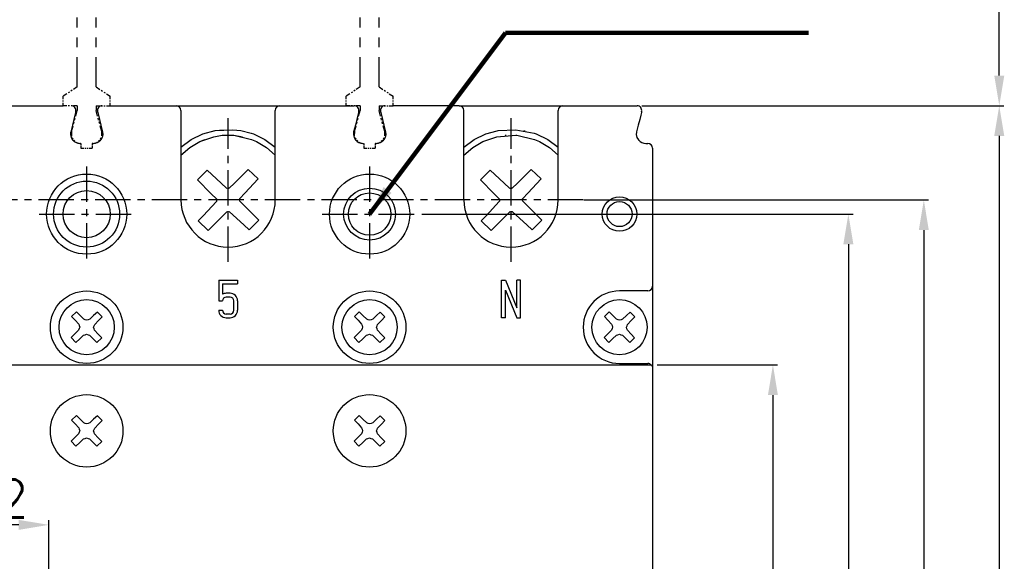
# Model space of a CAD drawing. Extents: x 892 to 2710, y -907 to 1765.
# Tile 13 of 18: x 1685 to 1790, y 1540 to 1597. Entities that reach past the tile are written whole.
import ezdxf

# ---------------------------------------------------------------- set-up
doc = ezdxf.new("R2010")
doc.units = 0
doc.header["$LTSCALE"] = 3
doc.header["$MEASUREMENT"] = 0
doc.linetypes.add('CENTER', pattern=[2, 1.25, -0.25, 0.25, -0.25])
doc.layers.get('0').update_dxf_attribs({"linetype": 'CONTINUOUS'})
doc.layers.get('Defpoints').update_dxf_attribs({"linetype": 'CONTINUOUS'})
for name, color, linetype in [('cen', 1, 'CENTER'), ('di', 3, 'CONTINUOUS'), ('TOP', 7, 'CONTINUOUS')]:
    doc.layers.add(name, color=color, linetype=linetype)
doc.styles.get("Standard").update_dxf_attribs({"font": 'romans.shx', "height": 4, "bigfont": 'ghs.shx'})
doc.dimstyles.get("Standard").update_dxf_attribs({"dimtxt": 0.18, "dimasz": 0.18, "dimexe": 0.18, "dimexo": 0.0625, "dimgap": 0.09, "dimtad": 0, "dimtih": 1, "dimtoh": 1, "dimdec": 4, "dimzin": 0, "dimdsep": 46, "dimtxsty": 'Standard', "dimcen": 0.09, "dimadec": 0, "dimazin": 0, "dimtfac": 1, "dimtdec": 4, "dimtofl": 0, "dimtmove": 0, "dimatfit": 3, "dimfxl": 0, "dimtolj": 1, "dimtzin": 0, "dimarcsym": 0})

# ---------------------------------------------------------------- blocks, each defined once
blk = doc.blocks.new('*D59')
at = {"layer": 'Defpoints', "color": 0, "ltscale": 0.5}
for p in [(1666.4, 1543.52), (1666.4, 1535.36), (1688.4, 1535.49)]:
    blk.add_point(p, dxfattribs=at)
at = {"layer": 'di', "color": 0, "lineweight": -2, "ltscale": 0.5}
for p, q in [((1666.4, 1535.86), (1666.4, 1544.02)), ((1688.4, 1535.99), (1688.4, 1544.02))]:
    blk.add_line(p, q, dxfattribs=at)
at = {"layer": 'di', "lineweight": -2, "ltscale": 0.5}
blk.add_line((1685.2, 1543.52), (1669.6, 1543.52), dxfattribs=at)
at = {"layer": 'di', "ltscale": 0.5}
for points in [[(1669.6, 1544.05), (1669.6, 1542.99), (1666.4, 1543.52)], [(1685.2, 1544.05), (1685.2, 1542.99), (1688.4, 1543.52)]]:
    blk.add_solid(points, dxfattribs=at)
at = {"layer": 'di', "color": 0, "ltscale": 0.5, "insert": (1682.82, 1546.32), "char_height": 4, "attachment_point": 5}
blk.add_mtext('\\A1;22', dxfattribs=at)
blk = doc.blocks.new('*D72')
at = {"layer": 'Defpoints', "color": 0, "ltscale": 0.5}
for p in [(1752.4, 1560.49), (1752.4, 1460.49), (1765.17, 1460.49)]:
    blk.add_point(p, dxfattribs=at)
at = {"layer": 'di', "color": 0, "lineweight": -2, "ltscale": 0.5}
for p, q in [((1752.9, 1560.49), (1765.67, 1560.49)), ((1752.9, 1460.49), (1765.67, 1460.49))]:
    blk.add_line(p, q, dxfattribs=at)
at = {"layer": 'di', "lineweight": -2, "ltscale": 0.5}
blk.add_line((1765.17, 1557.29), (1765.17, 1463.69), dxfattribs=at)
at = {"layer": 'di', "ltscale": 0.5}
for points in [[(1764.64, 1557.29), (1765.7, 1557.29), (1765.17, 1560.49)], [(1764.64, 1463.69), (1765.7, 1463.69), (1765.17, 1460.49)]]:
    blk.add_solid(points, dxfattribs=at)
at = {"layer": 'di', "color": 0, "ltscale": 0.5, "insert": (1762.37, 1510.49), "char_height": 4, "attachment_point": 5, "rotation": 90}
blk.add_mtext('\\A1;100', dxfattribs=at)
blk = doc.blocks.new('*D73')
at = {"layer": 'Defpoints', "color": 0, "ltscale": 0.5}
for p in [(1744.63, 1577.99), (1744.21, 1442.99), (1781.17, 1442.99)]:
    blk.add_point(p, dxfattribs=at)
at = {"layer": 'di', "color": 0, "lineweight": -2, "ltscale": 0.5}
for p, q in [((1745.13, 1577.99), (1781.67, 1577.99)), ((1744.71, 1442.99), (1781.67, 1442.99))]:
    blk.add_line(p, q, dxfattribs=at)
at = {"layer": 'di', "lineweight": -2, "ltscale": 0.5}
blk.add_line((1781.17, 1574.79), (1781.17, 1446.19), dxfattribs=at)
at = {"layer": 'di', "ltscale": 0.5}
for points in [[(1780.64, 1574.79), (1781.7, 1574.79), (1781.17, 1577.99)], [(1780.64, 1446.19), (1781.7, 1446.19), (1781.17, 1442.99)]]:
    blk.add_solid(points, dxfattribs=at)
at = {"layer": 'di', "color": 0, "ltscale": 0.5, "insert": (1778.37, 1510.49), "char_height": 4, "attachment_point": 5, "rotation": 90}
blk.add_mtext('\\A1;135', dxfattribs=at)
blk = doc.blocks.new('*D74')
at = {"layer": 'Defpoints', "color": 0, "ltscale": 0.5}
for p in [(1750.76, 1587.99), (1750.76, 1432.99), (1789.17, 1432.99)]:
    blk.add_point(p, dxfattribs=at)
at = {"layer": 'di', "color": 0, "lineweight": -2, "ltscale": 0.5}
for p, q in [((1751.26, 1587.99), (1789.67, 1587.99)), ((1751.26, 1432.99), (1789.67, 1432.99))]:
    blk.add_line(p, q, dxfattribs=at)
at = {"layer": 'di', "lineweight": -2, "ltscale": 0.5}
blk.add_line((1789.17, 1584.79), (1789.17, 1436.19), dxfattribs=at)
at = {"layer": 'di', "ltscale": 0.5}
for points in [[(1788.64, 1584.79), (1789.7, 1584.79), (1789.17, 1587.99)], [(1788.64, 1436.19), (1789.7, 1436.19), (1789.17, 1432.99)]]:
    blk.add_solid(points, dxfattribs=at)
at = {"layer": 'di', "color": 0, "ltscale": 0.5, "insert": (1786.37, 1510.49), "char_height": 4, "attachment_point": 5, "rotation": 90}
blk.add_mtext('\\A1;155', dxfattribs=at)
blk = doc.blocks.new('*D75')
at = {"layer": 'Defpoints', "color": 0, "ltscale": 0.5}
for p in [(1727.45, 1576.49), (1727.45, 1444.49), (1773.17, 1444.49)]:
    blk.add_point(p, dxfattribs=at)
at = {"layer": 'di', "color": 0, "lineweight": -2, "ltscale": 0.5}
for p, q in [((1727.95, 1576.49), (1773.67, 1576.49)), ((1727.95, 1444.49), (1773.67, 1444.49))]:
    blk.add_line(p, q, dxfattribs=at)
at = {"layer": 'di', "lineweight": -2, "ltscale": 0.5}
blk.add_line((1773.17, 1573.29), (1773.17, 1447.69), dxfattribs=at)
at = {"layer": 'di', "ltscale": 0.5}
for points in [[(1772.64, 1573.29), (1773.7, 1573.29), (1773.17, 1576.49)], [(1772.64, 1447.69), (1773.7, 1447.69), (1773.17, 1444.49)]]:
    blk.add_solid(points, dxfattribs=at)
at = {"layer": 'di', "color": 0, "ltscale": 0.5, "insert": (1770.37, 1510.49), "char_height": 4, "attachment_point": 5, "rotation": 90}
blk.add_mtext('\\A1;132', dxfattribs=at)
blk = doc.blocks.new('182931')
at = {"layer": 'TOP', "color": 4, "linetype": 'Continuous'}
for p, q in [((1478.66, 252.238), (1478.66, 253.815)), ((1478.933, 253.815), (1478.66, 253.815)), ((1479.115, 253.815), (1479.024, 253.815)), ((1479.296, 253.815), (1479.206, 253.815)), ((1479.66, 253.815), (1479.387, 253.815)), ((1479.66, 252.238), (1479.66, 253.815)), ((1478.66, 251.188), (1478.66, 251.713)), ((1479.66, 251.188), (1479.66, 251.713)), ((1478.66, 250.137), (1478.66, 250.662)), ((1479.66, 250.137), (1479.66, 250.662)), ((1478.66, 246.458), (1478.66, 249.611)), ((1479.66, 246.458), (1479.66, 249.611)), ((1478.66, 245.408), (1478.66, 245.933)), ((1479.66, 245.408), (1479.66, 245.933)), ((1478.66, 244.357), (1478.66, 244.882)), ((1479.66, 244.357), (1479.66, 244.882)), ((1478.66, 240.678), (1478.66, 243.831)), ((1479.66, 240.678), (1479.66, 243.831)), ((1478.41, 241.065), (1478.478, 241.065)), ((1478.41, 241.065), (1478.41, 240.724)), ((1478.501, 241.065), (1478.524, 241.065)), ((1478.546, 241.065), (1478.569, 241.065)), ((1478.592, 241.065), (1478.66, 241.065)), ((1479.728, 241.065), (1479.66, 241.065)), ((1479.774, 241.065), (1479.751, 241.065)), ((1479.819, 241.065), (1479.796, 241.065)), ((1479.91, 241.065), (1479.842, 241.065)), ((1479.91, 241.065), (1479.91, 240.724)), ((1478.41, 240.61), (1478.41, 240.497)), ((1478.41, 240.383), (1478.41, 240.269)), ((1478.41, 240.156), (1478.41, 239.815)), ((1478.66, 239.628), (1478.66, 240.153)), ((1479.66, 239.628), (1479.66, 240.153)), ((1479.91, 240.61), (1479.91, 240.497)), ((1479.91, 240.383), (1479.91, 240.269)), ((1479.91, 240.156), (1479.91, 239.815)), ((1478.41, 239.815), (1478.478, 239.815)), ((1478.41, 239.815), (1478.41, 239.406)), ((1478.501, 239.815), (1478.524, 239.815)), ((1478.546, 239.815), (1478.569, 239.815)), ((1478.592, 239.815), (1478.66, 239.815)), ((1479.728, 239.815), (1479.66, 239.815)), ((1479.774, 239.815), (1479.751, 239.815)), ((1479.819, 239.815), (1479.796, 239.815)), ((1479.91, 239.815), (1479.842, 239.815)), ((1479.91, 239.815), (1479.91, 239.406)), ((1478.41, 239.269), (1478.41, 239.133)), ((1478.66, 238.577), (1478.66, 239.102)), ((1479.66, 238.577), (1479.66, 239.102)), ((1479.91, 239.269), (1479.91, 239.133)), ((1478.41, 238.997), (1478.41, 238.86)), ((1478.41, 238.724), (1478.41, 238.315)), ((1479.91, 238.997), (1479.91, 238.86)), ((1479.91, 238.724), (1479.91, 238.315)), ((1478.41, 238.315), (1478.478, 238.315)), ((1478.41, 238.315), (1478.41, 237.974)), ((1478.501, 238.315), (1478.524, 238.315)), ((1478.546, 238.315), (1478.569, 238.315)), ((1478.592, 238.315), (1478.66, 238.315)), ((1478.66, 234.898), (1478.66, 238.051)), ((1479.728, 238.315), (1479.66, 238.315)), ((1479.66, 234.898), (1479.66, 238.051)), ((1479.774, 238.315), (1479.751, 238.315)), ((1479.819, 238.315), (1479.796, 238.315)), ((1479.91, 238.315), (1479.842, 238.315)), ((1479.91, 238.315), (1479.91, 237.974)), ((1478.41, 237.86), (1478.41, 237.747)), ((1478.41, 237.633), (1478.41, 237.519)), ((1479.91, 237.86), (1479.91, 237.747)), ((1479.91, 237.633), (1479.91, 237.519)), ((1478.41, 237.406), (1478.41, 237.065)), ((1478.41, 237.065), (1478.478, 237.065)), ((1478.501, 237.065), (1478.524, 237.065)), ((1478.546, 237.065), (1478.569, 237.065)), ((1478.592, 237.065), (1478.66, 237.065)), ((1479.728, 237.065), (1479.66, 237.065)), ((1479.774, 237.065), (1479.751, 237.065)), ((1479.819, 237.065), (1479.796, 237.065)), ((1479.91, 237.065), (1479.842, 237.065)), ((1479.91, 237.406), (1479.91, 237.065)), ((1478.66, 233.848), (1478.66, 234.373)), ((1479.66, 233.848), (1479.66, 234.373)), ((1478.66, 232.797), (1478.66, 233.322)), ((1479.66, 232.797), (1479.66, 233.322)), ((1478.66, 229.118), (1478.66, 232.271)), ((1479.66, 229.118), (1479.66, 232.271)), ((1478.66, 228.068), (1478.66, 228.593)), ((1479.66, 228.068), (1479.66, 228.593)), ((1478.66, 227.017), (1478.66, 227.542)), ((1479.66, 227.017), (1479.66, 227.542)), ((1478.66, 224.915), (1478.66, 226.491)), ((1479.66, 224.915), (1479.66, 226.491)), ((1478.115, 224.551), (1477.91, 224.415)), ((1478.251, 224.642), (1478.183, 224.597)), ((1478.387, 224.733), (1478.319, 224.688)), ((1478.66, 224.915), (1478.455, 224.778)), ((1479.66, 224.915), (1479.865, 224.778)), ((1479.933, 224.733), (1480.001, 224.688)), ((1480.069, 224.642), (1480.137, 224.597)), ((1480.206, 224.551), (1480.41, 224.415)), ((1477.91, 224.278), (1477.91, 224.415)), ((1477.91, 224.188), (1477.91, 224.233)), ((1477.91, 224.097), (1477.91, 224.142)), ((1477.91, 223.915), (1477.91, 224.051)), ((1480.41, 224.278), (1480.41, 224.415)), ((1480.41, 224.188), (1480.41, 224.233)), ((1480.41, 224.097), (1480.41, 224.142)), ((1480.41, 223.915), (1480.41, 224.051)), ((1478.66, 223.915), (1478.455, 223.915)), ((1478.578, 223.359), (1478.66, 223.665)), ((1478.66, 223.915), (1478.66, 223.847)), ((1478.66, 223.824), (1478.66, 223.801)), ((1478.66, 223.778), (1478.66, 223.756)), ((1478.66, 223.733), (1478.66, 223.665)), ((1479.66, 223.915), (1479.66, 223.847)), ((1479.66, 223.915), (1479.865, 223.915)), ((1479.66, 223.824), (1479.66, 223.801)), ((1479.66, 223.778), (1479.66, 223.756)), ((1479.66, 223.733), (1479.66, 223.665)), ((1479.742, 223.359), (1479.66, 223.665)), ((1479.933, 223.915), (1480.001, 223.915)), ((1478.468, 222.952), (1478.495, 223.054)), ((1478.523, 223.156), (1478.55, 223.258)), ((1479.797, 223.156), (1479.77, 223.258)), ((1479.852, 222.952), (1479.825, 223.054)), ((1478.358, 222.545), (1478.35, 222.318)), ((1478.358, 222.545), (1478.44, 222.85)), ((1479.962, 222.545), (1479.88, 222.85)), ((1479.97, 222.318), (1479.962, 222.545)), ((1478.35, 222.318), (1478.359, 222.299)), ((1478.393, 222.224), (1478.427, 222.148)), ((1478.476, 222.085), (1478.54, 222.032)), ((1478.603, 221.98), (1478.619, 221.967)), ((1478.619, 221.967), (1478.841, 221.915)), ((1479.479, 221.915), (1479.701, 221.967)), ((1479.701, 221.967), (1479.717, 221.98)), ((1479.781, 222.032), (1479.844, 222.085)), ((1479.893, 222.148), (1479.927, 222.224))]:
    blk.add_line(p, q, dxfattribs=at)
blk = doc.blocks.new('*D81')
at = {"layer": 'Defpoints', "color": 0, "ltscale": 0.5}
for p in [(1723.4, 1647.79), (1789.17, 1647.79), (1750.76, 1587.99)]:
    blk.add_point(p, dxfattribs=at)
at = {"layer": 'di', "color": 0, "lineweight": -2, "ltscale": 0.5}
for p, q in [((1723.9, 1647.79), (1789.67, 1647.79)), ((1751.26, 1587.99), (1789.67, 1587.99))]:
    blk.add_line(p, q, dxfattribs=at)
at = {"layer": 'di', "lineweight": -2, "ltscale": 0.5}
blk.add_line((1789.17, 1591.19), (1789.17, 1644.59), dxfattribs=at)
at = {"layer": 'di', "ltscale": 0.5}
for points in [[(1788.64, 1644.59), (1789.7, 1644.59), (1789.17, 1647.79)], [(1788.64, 1591.19), (1789.7, 1591.19), (1789.17, 1587.99)]]:
    blk.add_solid(points, dxfattribs=at)
at = {"layer": 'di', "color": 0, "ltscale": 0.5, "insert": (1786.37, 1617.89), "char_height": 4, "attachment_point": 5, "rotation": 90}
blk.add_mtext('\\A1;60', dxfattribs=at)

msp = doc.modelspace()

# ---------------------------------------------------------------- linework, layer by layer
at = {"layer": 'cen'}
for p, q in [((1707.404, 1571.413), (1707.404, 1586.676)), ((1737.404, 1571.413), (1737.404, 1586.676)), ((1692.404, 1581.532), (1692.404, 1571.451)), ((1722.404, 1581.532), (1722.404, 1571.451)), ((1745.059, 1577.991), (1640.181, 1577.991)), ((1687.364, 1576.491), (1697.445, 1576.491)), ((1717.364, 1576.491), (1727.445, 1576.491))]:
    msp.add_line(p, q, dxfattribs=at)
at = {"layer": 'TOP', "color": 7, "linetype": 'Continuous'}
for p, q in [((1682.904, 1587.991), (1689.904, 1587.991)), ((1690.314, 1587.991), (1689.904, 1587.991)), ((1690.586, 1587.991), (1690.45, 1587.991)), ((1694.223, 1587.991), (1694.359, 1587.991)), ((1694.495, 1587.991), (1694.904, 1587.991)), ((1694.904, 1587.991), (1701.904, 1587.991)), ((1701.904, 1587.991), (1712.904, 1587.991)), ((1712.904, 1587.991), (1720.764, 1587.991)), ((1712.904, 1587.991), (1719.904, 1587.991)), ((1712.904, 1587.991), (1719.904, 1587.991)), ((1712.904, 1587.991), (1720.764, 1587.991)), ((1720.314, 1587.991), (1719.904, 1587.991)), ((1720.586, 1587.991), (1720.45, 1587.991)), ((1724.223, 1587.991), (1724.359, 1587.991)), ((1724.495, 1587.991), (1724.904, 1587.991)), ((1731.904, 1587.991), (1724.904, 1587.991)), ((1731.904, 1587.991), (1742.904, 1587.991)), ((1742.904, 1587.991), (1750.764, 1587.991)), ((1691.155, 1586.993), (1691.042, 1586.542)), ((1691.155, 1586.993), (1691.042, 1586.542)), ((1691.155, 1586.993), (1691.042, 1586.542)), ((1691.155, 1586.993), (1691.042, 1586.542)), ((1691.225, 1587.274), (1691.155, 1586.993)), ((1691.225, 1587.274), (1691.155, 1586.993)), ((1691.225, 1587.274), (1691.155, 1586.993)), ((1691.225, 1587.274), (1691.155, 1586.993)), ((1691.249, 1587.37), (1691.225, 1587.274)), ((1691.249, 1587.37), (1691.225, 1587.274)), ((1691.249, 1587.37), (1691.225, 1587.274)), ((1691.249, 1587.37), (1691.225, 1587.274)), ((1693.56, 1587.37), (1693.584, 1587.274)), ((1693.584, 1587.274), (1693.654, 1586.993)), ((1693.654, 1586.993), (1693.767, 1586.542)), ((1702.404, 1587.491), (1702.404, 1587.372)), ((1702.404, 1587.372), (1702.404, 1587.022)), ((1702.404, 1587.022), (1702.404, 1586.466)), ((1712.404, 1587.372), (1712.404, 1587.491)), ((1712.404, 1587.022), (1712.404, 1587.372)), ((1712.404, 1586.466), (1712.404, 1587.022)), ((1721.155, 1586.993), (1721.042, 1586.542)), ((1721.155, 1586.993), (1721.042, 1586.542)), ((1721.155, 1586.993), (1721.042, 1586.542)), ((1721.155, 1586.993), (1721.042, 1586.542)), ((1721.225, 1587.274), (1721.155, 1586.993)), ((1721.225, 1587.274), (1721.155, 1586.993)), ((1721.225, 1587.274), (1721.155, 1586.993)), ((1721.225, 1587.274), (1721.155, 1586.993)), ((1721.249, 1587.37), (1721.225, 1587.274)), ((1721.249, 1587.37), (1721.225, 1587.274)), ((1721.249, 1587.37), (1721.225, 1587.274)), ((1721.249, 1587.37), (1721.225, 1587.274)), ((1723.56, 1587.37), (1723.584, 1587.274)), ((1723.584, 1587.274), (1723.654, 1586.993)), ((1723.654, 1586.993), (1723.767, 1586.542)), ((1732.404, 1587.372), (1732.404, 1587.491)), ((1732.404, 1587.022), (1732.404, 1587.372)), ((1732.404, 1586.466), (1732.404, 1587.022)), ((1742.404, 1587.372), (1742.404, 1587.491)), ((1742.404, 1587.022), (1742.404, 1587.372)), ((1742.404, 1586.466), (1742.404, 1587.022)), ((1751.155, 1586.993), (1751.042, 1586.542)), ((1751.225, 1587.274), (1751.155, 1586.993)), ((1751.249, 1587.37), (1751.225, 1587.274)), ((1690.893, 1585.944), (1690.715, 1585.234)), ((1690.893, 1585.944), (1690.715, 1585.234)), ((1690.893, 1585.944), (1690.715, 1585.234)), ((1690.893, 1585.944), (1690.715, 1585.234)), ((1691.042, 1586.542), (1690.893, 1585.944)), ((1691.042, 1586.542), (1690.893, 1585.944)), ((1691.042, 1586.542), (1690.893, 1585.944)), ((1691.042, 1586.542), (1690.893, 1585.944)), ((1693.767, 1586.542), (1693.916, 1585.944)), ((1693.916, 1585.944), (1694.094, 1585.234)), ((1702.404, 1586.466), (1702.404, 1585.741)), ((1712.404, 1585.741), (1712.404, 1586.466)), ((1720.893, 1585.944), (1720.715, 1585.234)), ((1720.893, 1585.944), (1720.715, 1585.234)), ((1720.893, 1585.944), (1720.715, 1585.234)), ((1720.893, 1585.944), (1720.715, 1585.234)), ((1721.042, 1586.542), (1720.893, 1585.944)), ((1721.042, 1586.542), (1720.893, 1585.944)), ((1721.042, 1586.542), (1720.893, 1585.944)), ((1721.042, 1586.542), (1720.893, 1585.944)), ((1723.767, 1586.542), (1723.916, 1585.944)), ((1723.916, 1585.944), (1724.094, 1585.234)), ((1732.404, 1585.741), (1732.404, 1586.466)), ((1742.404, 1585.741), (1742.404, 1586.466)), ((1750.893, 1585.944), (1750.715, 1585.234)), ((1751.042, 1586.542), (1750.893, 1585.944)), ((1690.715, 1585.234), (1690.687, 1584.937)), ((1690.715, 1585.234), (1690.687, 1584.937)), ((1690.715, 1585.234), (1690.687, 1584.937)), ((1690.715, 1585.234), (1690.687, 1584.937)), ((1690.687, 1584.937), (1690.752, 1584.632)), ((1690.687, 1584.937), (1690.752, 1584.632)), ((1690.687, 1584.937), (1690.752, 1584.632)), ((1690.687, 1584.937), (1690.752, 1584.632)), ((1694.122, 1584.937), (1694.057, 1584.632)), ((1694.094, 1585.234), (1694.122, 1584.937)), ((1702.404, 1585.741), (1702.404, 1584.897)), ((1702.404, 1584.897), (1702.404, 1583.991)), ((1703.501, 1584.396), (1704.728, 1584.997)), ((1703.501, 1584.396), (1704.728, 1584.997)), ((1703.502, 1584.396), (1704.728, 1584.997)), ((1704.728, 1584.997), (1706.043, 1585.367)), ((1704.728, 1584.997), (1704.967, 1585.065)), ((1704.728, 1584.997), (1704.967, 1585.065)), ((1704.728, 1584.997), (1704.967, 1585.065)), ((1705.895, 1584.694), (1706.783, 1584.856)), ((1705.895, 1584.694), (1706.783, 1584.856)), ((1705.895, 1584.694), (1706.783, 1584.856)), ((1705.924, 1585.333), (1706.044, 1585.367)), ((1705.924, 1585.333), (1706.044, 1585.367)), ((1706.043, 1585.367), (1707.899, 1585.446)), ((1706.044, 1585.367), (1706.909, 1585.446)), ((1706.044, 1585.367), (1706.909, 1585.446)), ((1706.783, 1584.856), (1706.896, 1584.856)), ((1706.783, 1584.856), (1707.912, 1584.856)), ((1706.783, 1584.856), (1706.896, 1584.856)), ((1707.899, 1585.446), (1708.765, 1585.367)), ((1707.899, 1585.446), (1708.765, 1585.367)), ((1707.899, 1585.446), (1708.765, 1585.367)), ((1707.912, 1584.856), (1708.025, 1584.856)), ((1707.912, 1584.856), (1708.025, 1584.856)), ((1707.912, 1584.856), (1708.025, 1584.856)), ((1708.025, 1584.856), (1708.913, 1584.694)), ((1708.025, 1584.856), (1709.88, 1584.394)), ((1708.025, 1584.856), (1708.913, 1584.694)), ((1708.765, 1585.367), (1708.884, 1585.333)), ((1708.765, 1585.367), (1709.841, 1585.065)), ((1708.765, 1585.367), (1708.884, 1585.333)), ((1709.841, 1585.065), (1710.08, 1584.998)), ((1709.841, 1585.065), (1710.08, 1584.998)), ((1709.841, 1585.065), (1710.08, 1584.998)), ((1710.08, 1584.998), (1711.307, 1584.396)), ((1710.08, 1584.998), (1711.307, 1584.396)), ((1710.08, 1584.998), (1711.307, 1584.396)), ((1712.404, 1584.897), (1712.404, 1585.741)), ((1712.404, 1583.991), (1712.404, 1584.897)), ((1720.715, 1585.234), (1720.687, 1584.937)), ((1720.715, 1585.234), (1720.687, 1584.937)), ((1720.715, 1585.234), (1720.687, 1584.937)), ((1720.715, 1585.234), (1720.687, 1584.937)), ((1720.687, 1584.937), (1720.752, 1584.632)), ((1720.687, 1584.937), (1720.752, 1584.632)), ((1720.687, 1584.937), (1720.752, 1584.632)), ((1720.687, 1584.937), (1720.752, 1584.632)), ((1724.122, 1584.937), (1724.057, 1584.632)), ((1724.094, 1585.234), (1724.122, 1584.937)), ((1732.404, 1584.897), (1732.404, 1585.741)), ((1732.404, 1583.991), (1732.404, 1584.897)), ((1733.502, 1584.396), (1734.728, 1584.997)), ((1734.728, 1584.997), (1735.924, 1585.333)), ((1735.895, 1584.694), (1737.912, 1584.856)), ((1735.924, 1585.333), (1736.044, 1585.367)), ((1736.044, 1585.367), (1737.899, 1585.446)), ((1736.783, 1584.856), (1736.896, 1584.856)), ((1737.899, 1585.446), (1739.841, 1585.065)), ((1737.912, 1584.856), (1738.025, 1584.856)), ((1738.025, 1584.856), (1739.88, 1584.394)), ((1738.765, 1585.367), (1738.884, 1585.333)), ((1739.841, 1585.065), (1740.08, 1584.998)), ((1740.08, 1584.998), (1741.307, 1584.396)), ((1742.404, 1584.897), (1742.404, 1585.741)), ((1742.404, 1583.991), (1742.404, 1584.897)), ((1750.715, 1585.234), (1750.687, 1584.937)), ((1750.687, 1584.937), (1750.752, 1584.632)), ((1690.752, 1584.632), (1690.901, 1584.371)), ((1690.752, 1584.632), (1690.901, 1584.371)), ((1690.752, 1584.632), (1690.901, 1584.371)), ((1690.752, 1584.632), (1690.901, 1584.371)), ((1690.901, 1584.371), (1690.921, 1584.346)), ((1690.901, 1584.371), (1690.921, 1584.346)), ((1690.901, 1584.371), (1690.921, 1584.346)), ((1690.901, 1584.371), (1690.921, 1584.346)), ((1690.921, 1584.346), (1690.94, 1584.325)), ((1690.921, 1584.346), (1690.94, 1584.325)), ((1690.921, 1584.346), (1690.94, 1584.325)), ((1690.921, 1584.346), (1690.94, 1584.325)), ((1691.685, 1583.991), (1691.766, 1583.991)), ((1691.685, 1583.991), (1691.766, 1583.991)), ((1691.776, 1583.991), (1691.766, 1583.991)), ((1691.776, 1583.991), (1691.766, 1583.991)), ((1691.783, 1583.991), (1691.78, 1583.991)), ((1691.783, 1583.991), (1691.78, 1583.991)), ((1691.79, 1583.991), (1691.787, 1583.991)), ((1691.79, 1583.991), (1691.787, 1583.991)), ((1691.804, 1583.991), (1691.794, 1583.991)), ((1691.804, 1583.991), (1691.794, 1583.991)), ((1691.804, 1583.991), (1691.804, 1583.855)), ((1691.804, 1583.809), (1691.804, 1583.764)), ((1693.015, 1583.991), (1693.004, 1583.991)), ((1693.004, 1583.991), (1693.004, 1583.855)), ((1693.004, 1583.809), (1693.004, 1583.764)), ((1693.022, 1583.991), (1693.018, 1583.991)), ((1693.029, 1583.991), (1693.026, 1583.991)), ((1693.043, 1583.991), (1693.124, 1583.991)), ((1693.908, 1584.371), (1693.888, 1584.346)), ((1694.057, 1584.632), (1693.908, 1584.371)), ((1702.404, 1583.581), (1703.501, 1584.396)), ((1702.404, 1583.991), (1702.404, 1577.991)), ((1703.336, 1583.555), (1704.4, 1584.195)), ((1703.336, 1583.555), (1704.4, 1584.195)), ((1703.336, 1583.555), (1704.4, 1584.195)), ((1704.4, 1584.195), (1705.895, 1584.694)), ((1704.4, 1584.195), (1704.928, 1584.394)), ((1704.4, 1584.195), (1704.928, 1584.394)), ((1709.88, 1584.394), (1710.408, 1584.195)), ((1709.88, 1584.394), (1710.408, 1584.195)), ((1709.88, 1584.394), (1710.408, 1584.195)), ((1710.408, 1584.195), (1711.472, 1583.556)), ((1710.408, 1584.195), (1711.472, 1583.556)), ((1710.408, 1584.195), (1711.472, 1583.556)), ((1711.307, 1584.396), (1712.404, 1583.582)), ((1712.404, 1577.991), (1712.404, 1583.991)), ((1720.752, 1584.632), (1720.901, 1584.371)), ((1720.752, 1584.632), (1720.901, 1584.371)), ((1720.752, 1584.632), (1720.901, 1584.371)), ((1720.752, 1584.632), (1720.901, 1584.371)), ((1720.901, 1584.371), (1720.921, 1584.346)), ((1720.901, 1584.371), (1720.921, 1584.346)), ((1720.901, 1584.371), (1720.921, 1584.346)), ((1720.901, 1584.371), (1720.921, 1584.346)), ((1720.921, 1584.346), (1720.94, 1584.325)), ((1720.921, 1584.346), (1720.94, 1584.325)), ((1720.921, 1584.346), (1720.94, 1584.325)), ((1720.921, 1584.346), (1720.94, 1584.325)), ((1721.685, 1583.991), (1721.766, 1583.991)), ((1721.685, 1583.991), (1721.766, 1583.991)), ((1721.776, 1583.991), (1721.766, 1583.991)), ((1721.776, 1583.991), (1721.766, 1583.991)), ((1721.783, 1583.991), (1721.78, 1583.991)), ((1721.783, 1583.991), (1721.78, 1583.991)), ((1721.79, 1583.991), (1721.787, 1583.991)), ((1721.79, 1583.991), (1721.787, 1583.991)), ((1721.804, 1583.991), (1721.794, 1583.991)), ((1721.804, 1583.991), (1721.794, 1583.991)), ((1721.804, 1583.991), (1721.804, 1583.855)), ((1721.804, 1583.809), (1721.804, 1583.764)), ((1723.015, 1583.991), (1723.004, 1583.991)), ((1723.004, 1583.991), (1723.004, 1583.855)), ((1723.004, 1583.809), (1723.004, 1583.764)), ((1723.022, 1583.991), (1723.018, 1583.991)), ((1723.029, 1583.991), (1723.026, 1583.991)), ((1723.043, 1583.991), (1723.124, 1583.991)), ((1723.908, 1584.371), (1723.888, 1584.346)), ((1724.057, 1584.632), (1723.908, 1584.371)), ((1732.404, 1583.581), (1733.502, 1584.396)), ((1732.404, 1577.991), (1732.404, 1583.991)), ((1733.336, 1583.555), (1734.4, 1584.195)), ((1734.4, 1584.195), (1735.895, 1584.694)), ((1739.88, 1584.394), (1740.408, 1584.195)), ((1740.408, 1584.195), (1741.472, 1583.556)), ((1741.307, 1584.396), (1742.404, 1583.582)), ((1742.404, 1577.991), (1742.404, 1583.991)), ((1750.752, 1584.632), (1750.901, 1584.371)), ((1750.901, 1584.371), (1750.921, 1584.346)), ((1750.921, 1584.346), (1750.94, 1584.325)), ((1751.685, 1583.991), (1751.904, 1583.991)), ((1691.804, 1583.718), (1691.804, 1583.673)), ((1691.804, 1583.628), (1691.804, 1583.491)), ((1691.804, 1583.491), (1692.132, 1583.491)), ((1692.241, 1583.491), (1692.35, 1583.491)), ((1692.459, 1583.491), (1692.568, 1583.491)), ((1692.677, 1583.491), (1693.004, 1583.491)), ((1693.004, 1583.718), (1693.004, 1583.673)), ((1693.004, 1583.628), (1693.004, 1583.491)), ((1702.404, 1582.735), (1703.336, 1583.555)), ((1711.472, 1583.556), (1712.404, 1582.736)), ((1721.804, 1583.718), (1721.804, 1583.673)), ((1721.804, 1583.628), (1721.804, 1583.491)), ((1721.804, 1583.491), (1722.132, 1583.491)), ((1722.241, 1583.491), (1722.35, 1583.491)), ((1722.459, 1583.491), (1722.568, 1583.491)), ((1722.677, 1583.491), (1723.004, 1583.491)), ((1723.004, 1583.718), (1723.004, 1583.673)), ((1723.004, 1583.628), (1723.004, 1583.491)), ((1732.404, 1582.735), (1733.336, 1583.555)), ((1741.472, 1583.556), (1742.404, 1582.736)), ((1752.404, 1583.491), (1752.404, 1568.841)), ((1705.175, 1581.172), (1704.154, 1580.117)), ((1706.681, 1579.764), (1705.175, 1581.172)), ((1709.53, 1581.242), (1708.071, 1579.787)), ((1709.53, 1581.242), (1710.585, 1580.22)), ((1735.175, 1581.172), (1734.154, 1580.117)), ((1736.681, 1579.764), (1735.175, 1581.172)), ((1739.53, 1581.242), (1738.071, 1579.787)), ((1739.53, 1581.242), (1740.585, 1580.22)), ((1704.154, 1580.117), (1705.609, 1578.658)), ((1707.245, 1579.236), (1706.681, 1579.764)), ((1708.071, 1579.787), (1707.523, 1579.241)), ((1709.177, 1578.715), (1710.585, 1580.22)), ((1734.154, 1580.117), (1735.609, 1578.658)), ((1737.245, 1579.236), (1736.681, 1579.764)), ((1738.071, 1579.787), (1737.523, 1579.241)), ((1739.177, 1578.715), (1740.585, 1580.22)), ((1705.609, 1578.658), (1706.155, 1578.11)), ((1707.283, 1579.225), (1707.245, 1579.236)), ((1707.309, 1579.218), (1707.296, 1579.222)), ((1707.334, 1579.211), (1707.321, 1579.214)), ((1707.385, 1579.196), (1707.347, 1579.207)), ((1707.423, 1579.208), (1707.385, 1579.196)), ((1707.448, 1579.216), (1707.435, 1579.212)), ((1707.473, 1579.225), (1707.461, 1579.22)), ((1707.523, 1579.241), (1707.486, 1579.229)), ((1708.65, 1578.15), (1709.177, 1578.715)), ((1735.609, 1578.658), (1736.155, 1578.11)), ((1737.283, 1579.225), (1737.245, 1579.236)), ((1737.309, 1579.218), (1737.296, 1579.222)), ((1737.334, 1579.211), (1737.321, 1579.214)), ((1737.385, 1579.196), (1737.347, 1579.207)), ((1737.423, 1579.208), (1737.385, 1579.196)), ((1737.448, 1579.216), (1737.435, 1579.212)), ((1737.473, 1579.225), (1737.46, 1579.22)), ((1737.523, 1579.241), (1737.486, 1579.229)), ((1738.649, 1578.15), (1739.177, 1578.715)), ((1706.159, 1577.832), (1704.752, 1576.327)), ((1706.155, 1578.11), (1706.167, 1578.073)), ((1706.17, 1577.87), (1706.159, 1577.832)), ((1706.171, 1578.06), (1706.175, 1578.047)), ((1706.178, 1577.896), (1706.174, 1577.883)), ((1706.179, 1578.035), (1706.183, 1578.022)), ((1706.185, 1577.921), (1706.181, 1577.908)), ((1706.187, 1578.01), (1706.2, 1577.972)), ((1706.2, 1577.972), (1706.189, 1577.934)), ((1708.609, 1578.011), (1708.62, 1578.049)), ((1708.621, 1577.973), (1708.609, 1578.011)), ((1708.624, 1578.062), (1708.628, 1578.074)), ((1708.63, 1577.948), (1708.626, 1577.96)), ((1708.631, 1578.087), (1708.635, 1578.1)), ((1708.638, 1577.923), (1708.634, 1577.935)), ((1708.639, 1578.112), (1708.65, 1578.15)), ((1708.654, 1577.872), (1708.642, 1577.91)), ((1710.109, 1576.413), (1708.654, 1577.872)), ((1736.159, 1577.832), (1734.752, 1576.327)), ((1736.155, 1578.11), (1736.167, 1578.073)), ((1736.17, 1577.87), (1736.159, 1577.832)), ((1736.171, 1578.06), (1736.175, 1578.047)), ((1736.178, 1577.896), (1736.174, 1577.883)), ((1736.179, 1578.035), (1736.183, 1578.022)), ((1736.185, 1577.921), (1736.181, 1577.908)), ((1736.187, 1578.01), (1736.199, 1577.972)), ((1736.199, 1577.972), (1736.189, 1577.934)), ((1738.609, 1578.011), (1738.62, 1578.049)), ((1738.621, 1577.973), (1738.609, 1578.011)), ((1738.624, 1578.062), (1738.628, 1578.074)), ((1738.63, 1577.948), (1738.625, 1577.96)), ((1738.631, 1578.087), (1738.635, 1578.1)), ((1738.638, 1577.923), (1738.634, 1577.935)), ((1738.638, 1578.112), (1738.649, 1578.15)), ((1738.654, 1577.872), (1738.642, 1577.91)), ((1740.109, 1576.413), (1738.654, 1577.872)), ((1705.826, 1575.286), (1707.285, 1576.742)), ((1707.285, 1576.742), (1707.323, 1576.754)), ((1707.336, 1576.758), (1707.348, 1576.762)), ((1707.361, 1576.766), (1707.373, 1576.77)), ((1707.386, 1576.774), (1707.424, 1576.786)), ((1707.424, 1576.786), (1707.462, 1576.775)), ((1707.475, 1576.772), (1707.487, 1576.768)), ((1707.5, 1576.764), (1707.513, 1576.761)), ((1707.525, 1576.757), (1707.564, 1576.746)), ((1707.564, 1576.746), (1709.069, 1575.339)), ((1735.826, 1575.286), (1737.285, 1576.742)), ((1737.285, 1576.742), (1737.323, 1576.754)), ((1737.336, 1576.758), (1737.348, 1576.762)), ((1737.361, 1576.766), (1737.373, 1576.77)), ((1737.386, 1576.774), (1737.424, 1576.786)), ((1737.424, 1576.786), (1737.462, 1576.775)), ((1737.475, 1576.772), (1737.487, 1576.768)), ((1737.5, 1576.764), (1737.513, 1576.761)), ((1737.525, 1576.757), (1737.564, 1576.746)), ((1737.564, 1576.746), (1739.069, 1575.339)), ((1704.752, 1576.327), (1704.224, 1575.762)), ((1704.224, 1575.762), (1705.279, 1574.741)), ((1710.655, 1575.866), (1709.633, 1574.811)), ((1710.655, 1575.866), (1710.109, 1576.413)), ((1734.752, 1576.327), (1734.224, 1575.762)), ((1734.224, 1575.762), (1735.279, 1574.741)), ((1740.655, 1575.866), (1739.633, 1574.811)), ((1740.655, 1575.866), (1740.109, 1576.413)), ((1705.279, 1574.741), (1705.826, 1575.286)), ((1709.069, 1575.339), (1709.633, 1574.811)), ((1735.279, 1574.741), (1735.826, 1575.286)), ((1739.069, 1575.339), (1739.633, 1574.811)), ((1706.404, 1569.491), (1706.404, 1567.291)), ((1706.404, 1569.491), (1708.404, 1569.491)), ((1708.404, 1569.491), (1708.404, 1569.091)), ((1736.404, 1569.491), (1736.804, 1569.491)), ((1736.404, 1565.491), (1736.404, 1569.491)), ((1736.804, 1569.491), (1738.004, 1566.55)), ((1738.004, 1566.55), (1738.004, 1569.491)), ((1738.404, 1569.491), (1738.004, 1569.491)), ((1738.404, 1565.491), (1738.404, 1569.491)), ((1706.804, 1569.091), (1708.404, 1569.091)), ((1706.804, 1569.091), (1706.804, 1567.984)), ((1707.604, 1568.091), (1707.204, 1568.091)), ((1736.804, 1568.432), (1738.004, 1565.491)), ((1736.804, 1565.491), (1736.804, 1568.432)), ((1751.904, 1568.341), (1748.904, 1568.341)), ((1752.404, 1568.841), (1752.404, 1560.299)), ((1706.404, 1567.291), (1706.804, 1567.291)), ((1707.604, 1567.691), (1707.204, 1567.691)), ((1708.004, 1566.291), (1708.004, 1567.291)), ((1708.404, 1567.291), (1708.404, 1566.291)), ((1690.8, 1565.624), (1691.313, 1566.125)), ((1691.704, 1565.737), (1691.313, 1566.125)), ((1693.538, 1566.096), (1693.137, 1565.719)), ((1693.538, 1566.096), (1694.038, 1565.582)), ((1706.404, 1566.291), (1706.804, 1566.291)), ((1720.8, 1565.624), (1721.313, 1566.125)), ((1721.704, 1565.737), (1721.313, 1566.125)), ((1723.538, 1566.096), (1723.137, 1565.719)), ((1723.538, 1566.096), (1724.038, 1565.582)), ((1747.3, 1565.624), (1747.813, 1566.125)), ((1748.204, 1565.737), (1747.813, 1566.125)), ((1750.037, 1566.096), (1749.637, 1565.719)), ((1750.037, 1566.096), (1750.538, 1565.582)), ((1690.8, 1565.624), (1691.177, 1565.223)), ((1691.177, 1565.223), (1691.559, 1564.817)), ((1692.1, 1565.345), (1691.704, 1565.737)), ((1692.257, 1565.286), (1692.1, 1565.345)), ((1692.414, 1565.226), (1692.257, 1565.286)), ((1692.572, 1565.281), (1692.414, 1565.226)), ((1692.731, 1565.337), (1692.572, 1565.281)), ((1693.137, 1565.719), (1692.731, 1565.337)), ((1693.258, 1564.795), (1693.651, 1565.191)), ((1693.651, 1565.191), (1694.038, 1565.582)), ((1707.604, 1565.891), (1707.204, 1565.891)), ((1707.204, 1565.491), (1707.604, 1565.491)), ((1720.8, 1565.624), (1721.177, 1565.223)), ((1721.177, 1565.223), (1721.559, 1564.817)), ((1722.1, 1565.345), (1721.704, 1565.737)), ((1722.257, 1565.286), (1722.1, 1565.345)), ((1722.414, 1565.226), (1722.257, 1565.286)), ((1722.572, 1565.281), (1722.414, 1565.226)), ((1722.731, 1565.337), (1722.572, 1565.281)), ((1723.137, 1565.719), (1722.731, 1565.337)), ((1723.258, 1564.795), (1723.651, 1565.191)), ((1723.651, 1565.191), (1724.038, 1565.582)), ((1736.804, 1565.491), (1736.404, 1565.491)), ((1738.004, 1565.491), (1738.404, 1565.491)), ((1747.3, 1565.624), (1747.677, 1565.223)), ((1747.677, 1565.223), (1748.059, 1564.817)), ((1748.6, 1565.345), (1748.204, 1565.737)), ((1748.757, 1565.286), (1748.6, 1565.345)), ((1748.914, 1565.226), (1748.757, 1565.286)), ((1749.072, 1565.281), (1748.914, 1565.226)), ((1749.231, 1565.337), (1749.072, 1565.281)), ((1749.637, 1565.719), (1749.231, 1565.337)), ((1749.758, 1564.795), (1750.15, 1565.191)), ((1750.15, 1565.191), (1750.538, 1565.582)), ((1691.551, 1564.187), (1691.158, 1563.791)), ((1691.61, 1564.344), (1691.551, 1564.187)), ((1691.559, 1564.817), (1691.614, 1564.659)), ((1691.67, 1564.501), (1691.61, 1564.344)), ((1691.614, 1564.659), (1691.67, 1564.501)), ((1693.139, 1564.482), (1693.199, 1564.639)), ((1693.195, 1564.323), (1693.139, 1564.482)), ((1693.25, 1564.165), (1693.195, 1564.323)), ((1693.199, 1564.639), (1693.258, 1564.795)), ((1693.632, 1563.759), (1693.25, 1564.165)), ((1721.551, 1564.187), (1721.158, 1563.791)), ((1721.61, 1564.344), (1721.551, 1564.187)), ((1721.559, 1564.817), (1721.614, 1564.659)), ((1721.67, 1564.501), (1721.61, 1564.344)), ((1721.614, 1564.659), (1721.67, 1564.501)), ((1723.139, 1564.482), (1723.199, 1564.639)), ((1723.195, 1564.323), (1723.139, 1564.482)), ((1723.25, 1564.165), (1723.195, 1564.323)), ((1723.199, 1564.639), (1723.258, 1564.795)), ((1723.632, 1563.759), (1723.25, 1564.165)), ((1748.051, 1564.187), (1747.658, 1563.791)), ((1748.11, 1564.344), (1748.051, 1564.187)), ((1748.059, 1564.817), (1748.114, 1564.659)), ((1748.17, 1564.501), (1748.11, 1564.344)), ((1748.114, 1564.659), (1748.17, 1564.501)), ((1749.639, 1564.482), (1749.699, 1564.639)), ((1749.695, 1564.323), (1749.639, 1564.482)), ((1749.75, 1564.165), (1749.695, 1564.323)), ((1749.699, 1564.639), (1749.758, 1564.795)), ((1750.132, 1563.759), (1749.75, 1564.165)), ((1691.158, 1563.791), (1690.771, 1563.4)), ((1691.271, 1562.886), (1690.771, 1563.4)), ((1691.271, 1562.886), (1691.672, 1563.264)), ((1691.672, 1563.264), (1692.078, 1563.646)), ((1692.078, 1563.646), (1692.236, 1563.701)), ((1692.236, 1563.701), (1692.395, 1563.756)), ((1692.395, 1563.756), (1692.552, 1563.697)), ((1692.552, 1563.697), (1692.709, 1563.637)), ((1692.709, 1563.637), (1693.105, 1563.245)), ((1693.105, 1563.245), (1693.496, 1562.858)), ((1694.009, 1563.358), (1693.496, 1562.858)), ((1694.009, 1563.358), (1693.632, 1563.759)), ((1721.158, 1563.791), (1720.771, 1563.4)), ((1721.271, 1562.886), (1720.771, 1563.4)), ((1721.271, 1562.886), (1721.672, 1563.264)), ((1721.672, 1563.264), (1722.078, 1563.646)), ((1722.078, 1563.646), (1722.236, 1563.701)), ((1722.236, 1563.701), (1722.395, 1563.756)), ((1722.395, 1563.756), (1722.552, 1563.697)), ((1722.552, 1563.697), (1722.709, 1563.637)), ((1722.709, 1563.637), (1723.105, 1563.245)), ((1723.105, 1563.245), (1723.496, 1562.858)), ((1724.009, 1563.358), (1723.496, 1562.858)), ((1724.009, 1563.358), (1723.632, 1563.759)), ((1747.658, 1563.791), (1747.271, 1563.4)), ((1747.771, 1562.886), (1747.271, 1563.4)), ((1747.771, 1562.886), (1748.172, 1563.264)), ((1748.172, 1563.264), (1748.578, 1563.646)), ((1748.578, 1563.646), (1748.736, 1563.701)), ((1748.736, 1563.701), (1748.895, 1563.756)), ((1748.895, 1563.756), (1749.052, 1563.697)), ((1749.052, 1563.697), (1749.209, 1563.637)), ((1749.209, 1563.637), (1749.604, 1563.245)), ((1749.604, 1563.245), (1749.996, 1562.858)), ((1750.509, 1563.358), (1749.996, 1562.858)), ((1750.509, 1563.358), (1750.132, 1563.759)), ((1677.305, 1560.491), (1752.205, 1560.491)), ((1677.305, 1560.491), (1722.404, 1560.491)), ((1748.904, 1560.641), (1751.904, 1560.641)), ((1752.405, 1560.291), (1752.405, 1560.117)), ((1752.405, 1560.117), (1752.405, 1559.641)), ((1752.405, 1559.641), (1752.405, 1558.991)), ((1752.405, 1558.991), (1752.405, 1461.991)), ((1690.8, 1554.624), (1691.313, 1555.125)), ((1690.8, 1554.624), (1691.177, 1554.223)), ((1691.704, 1554.737), (1691.313, 1555.125)), ((1692.1, 1554.345), (1691.704, 1554.737)), ((1693.137, 1554.719), (1692.731, 1554.337)), ((1693.538, 1555.096), (1693.137, 1554.719)), ((1693.538, 1555.096), (1694.038, 1554.582)), ((1693.651, 1554.191), (1694.038, 1554.582)), ((1720.8, 1554.624), (1721.313, 1555.125)), ((1720.8, 1554.624), (1721.177, 1554.223)), ((1721.704, 1554.737), (1721.313, 1555.125)), ((1722.1, 1554.345), (1721.704, 1554.737)), ((1723.137, 1554.719), (1722.731, 1554.337)), ((1723.538, 1555.096), (1723.137, 1554.719)), ((1723.538, 1555.096), (1724.038, 1554.582)), ((1723.651, 1554.191), (1724.038, 1554.582)), ((1691.177, 1554.223), (1691.559, 1553.817)), ((1691.559, 1553.817), (1691.614, 1553.659)), ((1691.67, 1553.501), (1691.61, 1553.344)), ((1691.614, 1553.659), (1691.67, 1553.501)), ((1692.257, 1554.285), (1692.1, 1554.345)), ((1692.414, 1554.226), (1692.257, 1554.285)), ((1692.572, 1554.281), (1692.414, 1554.226)), ((1692.731, 1554.337), (1692.572, 1554.281)), ((1693.139, 1553.481), (1693.199, 1553.638)), ((1693.195, 1553.323), (1693.139, 1553.481)), ((1693.199, 1553.638), (1693.258, 1553.795)), ((1693.258, 1553.795), (1693.651, 1554.191)), ((1721.177, 1554.223), (1721.559, 1553.817)), ((1721.559, 1553.817), (1721.614, 1553.659)), ((1721.67, 1553.501), (1721.61, 1553.344)), ((1721.614, 1553.659), (1721.67, 1553.501)), ((1722.257, 1554.285), (1722.1, 1554.345)), ((1722.414, 1554.226), (1722.257, 1554.285)), ((1722.572, 1554.281), (1722.414, 1554.226)), ((1722.731, 1554.337), (1722.572, 1554.281)), ((1723.139, 1553.481), (1723.199, 1553.638)), ((1723.195, 1553.323), (1723.139, 1553.481)), ((1723.199, 1553.638), (1723.258, 1553.795)), ((1723.258, 1553.795), (1723.651, 1554.191)), ((1691.158, 1552.791), (1690.771, 1552.4)), ((1691.551, 1553.187), (1691.158, 1552.791)), ((1691.61, 1553.344), (1691.551, 1553.187)), ((1691.672, 1552.263), (1692.078, 1552.645)), ((1692.078, 1552.645), (1692.237, 1552.701)), ((1692.237, 1552.701), (1692.395, 1552.756)), ((1692.395, 1552.756), (1692.552, 1552.697)), ((1692.552, 1552.697), (1692.709, 1552.637)), ((1692.709, 1552.637), (1693.105, 1552.245)), ((1693.25, 1553.165), (1693.195, 1553.323)), ((1693.632, 1552.759), (1693.25, 1553.165)), ((1694.009, 1552.358), (1693.632, 1552.759)), ((1721.158, 1552.791), (1720.771, 1552.4)), ((1721.551, 1553.187), (1721.158, 1552.791)), ((1721.61, 1553.344), (1721.551, 1553.187)), ((1721.672, 1552.263), (1722.078, 1552.645)), ((1722.078, 1552.645), (1722.236, 1552.701)), ((1722.236, 1552.701), (1722.395, 1552.756)), ((1722.395, 1552.756), (1722.552, 1552.697)), ((1722.552, 1552.697), (1722.709, 1552.637)), ((1722.709, 1552.637), (1723.105, 1552.245)), ((1723.25, 1553.165), (1723.195, 1553.323)), ((1723.632, 1552.759), (1723.25, 1553.165)), ((1724.009, 1552.358), (1723.632, 1552.759)), ((1691.271, 1551.886), (1690.771, 1552.4)), ((1691.271, 1551.886), (1691.672, 1552.263)), ((1693.105, 1552.245), (1693.496, 1551.857)), ((1694.009, 1552.358), (1693.496, 1551.857)), ((1721.271, 1551.886), (1720.771, 1552.4)), ((1721.271, 1551.886), (1721.672, 1552.263)), ((1723.105, 1552.245), (1723.496, 1551.857)), ((1724.009, 1552.358), (1723.496, 1551.857))]:
    msp.add_line(p, q, dxfattribs=at)
at = {"layer": 'TOP', "color": 4, "linetype": 'Continuous'}
for p, q in [((1693.043, 1583.991), (1693.033, 1583.991)), ((1723.043, 1583.991), (1723.033, 1583.991))]:
    msp.add_line(p, q, dxfattribs=at)
at = {"layer": 'TOP', "color": 7, "linetype": 'Continuous'}
for centre, radius in [((1692.404, 1576.491), 4.25), ((1722.404, 1576.491), 4.25), ((1692.404, 1576.491), 3.5), ((1692.404, 1576.491), 2.5), ((1722.404, 1576.491), 2.75), ((1722.404, 1576.491), 2.25), ((1748.904, 1576.491), 1.825), ((1748.904, 1576.491), 1.325), ((1692.404, 1564.491), 3.85), ((1722.404, 1564.491), 3.85), ((1692.404, 1564.491), 2.925), ((1722.404, 1564.491), 2.925), ((1748.904, 1564.491), 2.925), ((1692.405, 1553.491), 3.85), ((1722.404, 1553.491), 3.85)]:
    msp.add_circle(centre, radius, dxfattribs=at)
for centre, radius, start, end in [((1690.764, 1587.491), 0.5, 345.96367, 90), ((1690.764, 1587.491), 0.5, 345.96364, 90), ((1690.764, 1587.491), 0.5, 345.96364, 90), ((1690.764, 1587.491), 0.5, 345.96367, 90), ((1694.045, 1587.491), 0.5, 90, 194.03636), ((1701.904, 1587.491), 0.5, 0, 90), ((1712.904, 1587.491), 0.5, 90, 180), ((1720.764, 1587.491), 0.5, 345.96367, 90), ((1720.764, 1587.491), 0.5, 345.96364, 90), ((1720.764, 1587.491), 0.5, 345.96364, 90), ((1720.764, 1587.491), 0.5, 345.96367, 90), ((1724.045, 1587.491), 0.5, 90, 194.03636), ((1731.904, 1587.491), 0.5, 0, 90), ((1742.904, 1587.491), 0.5, 90, 180), ((1750.764, 1587.491), 0.5, 345.96367, 90), ((1691.685, 1584.991), 1, 165.96365, 180.19062), ((1691.685, 1584.991), 1, 165.96365, 180.19062), ((1721.685, 1584.991), 1, 165.96365, 180.19062), ((1721.685, 1584.991), 1, 165.96365, 180.19062), ((1751.685, 1584.991), 1, 165.96365, 180.19062), ((1691.685, 1584.991), 1, 201.29699, 221.81003), ((1691.685, 1584.991), 1, 201.29701, 221.81004), ((1691.685, 1584.991), 1, 201.29701, 221.81004), ((1691.685, 1584.991), 1, 201.29699, 221.81003), ((1691.685, 1584.991), 1, 221.81031, 270), ((1691.685, 1584.991), 1, 221.81031, 270), ((1691.685, 1584.991), 1, 221.81031, 270), ((1691.685, 1584.991), 1, 221.81031, 270), ((1693.124, 1584.991), 1, 270, 318.18969), ((1693.124, 1584.991), 1, 318.18997, 325.51965), ((1721.685, 1584.991), 1, 201.29699, 221.81003), ((1721.685, 1584.991), 1, 201.29701, 221.81004), ((1721.685, 1584.991), 1, 201.29701, 221.81004), ((1721.685, 1584.991), 1, 201.29699, 221.81003), ((1721.685, 1584.991), 1, 221.81031, 270), ((1721.685, 1584.991), 1, 221.81031, 270), ((1721.685, 1584.991), 1, 221.81031, 270), ((1721.685, 1584.991), 1, 221.81031, 270), ((1723.124, 1584.991), 1, 270, 318.18969), ((1723.124, 1584.991), 1, 318.18997, 325.51965), ((1751.685, 1584.991), 1, 201.29699, 221.81003), ((1751.685, 1584.991), 1, 221.81031, 270), ((1751.904, 1583.491), 0.5, 0, 90), ((1707.404, 1577.991), 5, 180, 0), ((1737.404, 1577.991), 5, 180, 0), ((1707.204, 1567.291), 0.8, 90, 119.99998), ((1707.604, 1567.291), 0.8, 0, 90), ((1748.904, 1564.491), 3.85, 90, 270), ((1751.904, 1568.841), 0.5, 270, 0), ((1707.204, 1567.291), 0.4, 90, 180), ((1707.604, 1567.291), 0.4, 0, 90), ((1707.204, 1566.291), 0.8, 180, 270), ((1707.204, 1566.291), 0.4, 180, 270), ((1707.604, 1566.291), 0.4, 270, 0), ((1707.604, 1566.291), 0.8, 270, 0), ((1751.904, 1560.141), 0.5, 42.5264, 90), ((1752.205, 1560.291), 0.2, 0, 90)]:
    msp.add_arc(centre, radius, start, end, dxfattribs=at)

# ---------------------------------------------------------------- block references
at = {"xscale": 2, "yscale": 2, "zscale": 2}
for p in [(-1265.916, 1140.162), (-1235.916, 1140.162)]:
    msp.add_blockref('182931', p, dxfattribs=at)

# ---------------------------------------------------------------- dimensions: what is measured, and where the dimension line sits
at = {"layer": 'di', "ltscale": 0.5}
dim = msp.add_linear_dim(base=(1789.171, 1647.791), p1=(1750.764, 1587.991), p2=(1723.404, 1647.791), angle=90, text='60', dimstyle='Standard', override={"dimtxt": 4, "dimasz": 3.2, "dimexe": 0.5, "dimexo": 0.5, "dimgap": 0.8, "dimtad": 1, "dimtih": 0, "dimtoh": 0, "dimdec": 2, "dimzin": 8, "dimcen": 0, "dimclrd": 256, "dimadec": 2, "dimazin": 2, "dimtp": 0.1, "dimtm": 0.1, "dimtfac": 0.6, "dimtdec": 2, "dimtofl": 1, "dimtzin": 8}, dxfattribs=at)
dim.commit()
dim.dimension.update_dxf_attribs({"geometry": '*D81', "text_midpoint": (1789.171, 1617.891), "dimtype": 160})
for base, p1, p2, picture, middle in [((1789.171, 1432.991), (1750.764, 1587.991), (1750.764, 1432.991), '*D74', (1789.171, 1510.491)), ((1781.171, 1442.991), (1744.628, 1577.991), (1744.214, 1442.991), '*D73', (1781.171, 1510.491)), ((1773.171, 1444.491), (1727.445, 1576.491), (1727.445, 1444.491), '*D75', (1773.171, 1510.491)), ((1765.171, 1460.491), (1752.404, 1560.491), (1752.404, 1460.491), '*D72', (1765.171, 1510.491))]:
    dim = msp.add_linear_dim(base=base, p1=p1, p2=p2, angle=90, dimstyle='Standard', override={"dimtxt": 4, "dimasz": 3.2, "dimexe": 0.5, "dimexo": 0.5, "dimgap": 0.8, "dimtad": 1, "dimtih": 0, "dimtoh": 0, "dimdec": 2, "dimzin": 8, "dimcen": 0, "dimclrd": 256, "dimadec": 2, "dimazin": 2, "dimtp": 0.1, "dimtm": 0.1, "dimtfac": 0.6, "dimtdec": 2, "dimtofl": 1, "dimtzin": 8}, dxfattribs=at)
    dim.commit()
    dim.dimension.update_dxf_attribs({"geometry": picture, "text_midpoint": middle, "dimtype": 160})
dim = msp.add_linear_dim(base=(1666.404, 1543.519), p1=(1688.404, 1535.491), p2=(1666.404, 1535.355), dimstyle='Standard', override={"dimtxt": 4, "dimasz": 3.2, "dimexe": 0.5, "dimexo": 0.5, "dimgap": 0.8, "dimtad": 1, "dimtih": 0, "dimtoh": 0, "dimdec": 2, "dimzin": 8, "dimcen": 0, "dimclrd": 256, "dimadec": 2, "dimazin": 2, "dimtp": 0.1, "dimtm": 0.1, "dimtfac": 0.6, "dimtdec": 2, "dimtofl": 1, "dimtzin": 8}, dxfattribs=at)
dim.commit()
dim.dimension.update_dxf_attribs({"geometry": '*D59', "text_midpoint": (1682.821, 1543.519), "dimtype": 160})

# ---------------------------------------------------------------- leaders
at = {"layer": 'di', "annotation_type": 0, "has_hookline": 1, "hookline_direction": 0, "text_width": 26.946}
msp.add_leader([(1722.404, 1576.491), (1736.8, 1595.709), (1740, 1595.709)], dimstyle='Standard', override={"dimtxt": 4, "dimasz": 3.2, "dimexe": 2, "dimexo": 2, "dimgap": 2, "dimtad": 1, "dimtih": 0, "dimtoh": 0, "dimdec": 2, "dimzin": 8, "dimcen": 0, "dimclrd": 256, "dimclre": 256, "dimclrt": 256, "dimadec": 2, "dimazin": 2, "dimtfac": 0.6, "dimtdec": 2, "dimtofl": 1, "dimtzin": 8, "dimlwd": 65535, "dimlwe": 65535, "dimarcsym": 1}, dxfattribs=at)

doc.saveas('drawing.dxf')
